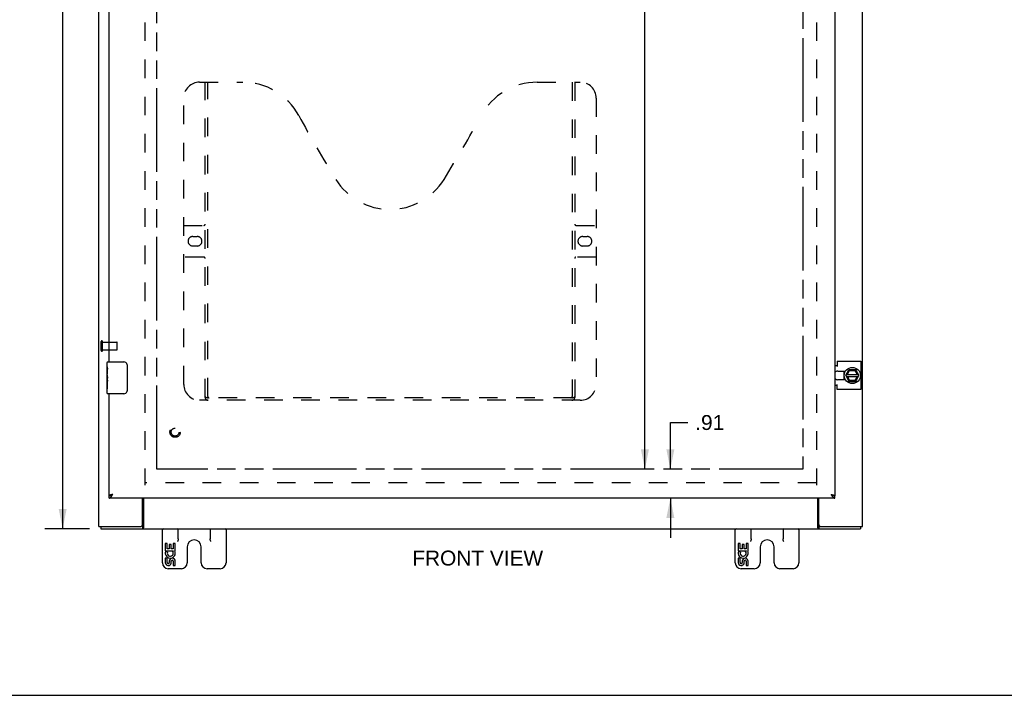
# Model space of a CAD drawing. Header units: inches. Extents: x 0 to 106, y 0 to 69.
# Tile 2 of 7: x 22 to 53, y 0 to 21. Entities that reach past the tile are written whole.
import ezdxf

# ---------------------------------------------------------------- set-up
doc = ezdxf.new("R2010")
doc.units = ezdxf.units.IN
doc.header["$LTSCALE"] = 5.84375
doc.header["$MEASUREMENT"] = 0
doc.linetypes.add('HIDDEN', pattern=[0.2, 0.1, -0.1])
doc.linetypes.add('PHANTOM', pattern=[0.8, 0.45, -0.05, 0.1, -0.05, 0.1, -0.05])
doc.layers.get('0').update_dxf_attribs({"linetype": 'CONTINUOUS'})
for name, color, linetype in [('02___PRT_ALL_AXES', 7, 'CONTINUOUS'), ('AVAILABLE_DOOR_SPACE', 7, 'CONTINUOUS'), ('DEFAULT_2', 8, 'HIDDEN'), ('DIMENSIONS', 7, 'CONTINUOUS')]:
    doc.layers.add(name, color=color, linetype=linetype)
doc.styles.get("Standard").update_dxf_attribs({"font": 'arial.ttf'})
doc.dimstyles.new('DIMSTYLE_1', dxfattribs={"dimtxt": 0.46875, "dimasz": 0.625, "dimexe": 0.09, "dimexo": 0.07, "dimgap": 0.0375, "dimtad": 0, "dimtih": 1, "dimtoh": 1, "dimzin": 4, "dimdsep": 46, "dimtxsty": 'Standard', "dimblk": '_FILLED', "dimblk1": '_FILLED', "dimblk2": '_FILLED', "dimcen": 0.09, "dimazin": 1, "dimtfac": 1, "dimtofl": 0, "dimtmove": 0, "dimatfit": 3, "dimldrblk": '_FILLED', "dimfxl": 1, "dimtolj": 1, "dimtzin": 4, "dimarcsym": 0})

# ---------------------------------------------------------------- blocks, each defined once
blk = doc.blocks.new('_FILLED')
at = {"color": 0, "linetype": 'ByBlock'}
blk.add_solid([(0, 0), (-1, 0.2), (-1, -0.2)], dxfattribs=at)
blk = doc.blocks.new('*D6')
at = {"layer": 'DIMENSIONS', "color": 2, "linetype": 'Continuous'}
for p, q in [((24.378, 41.231), (22.976, 41.231)), ((23.539, 41.231), (23.539, 23.7)), ((23.539, 5.231), (23.539, 22.763)), ((24.378, 5.231), (22.976, 5.231))]:
    blk.add_line(p, q, dxfattribs=at)
at = {"layer": 'DIMENSIONS', "color": 2, "linetype": 'Continuous', "xscale": 0.625, "yscale": 0.625, "zscale": 0.625}
for p, rotation in [((23.539, 41.231), 90), ((23.539, 5.231), 270)]:
    blk.add_blockref('_FILLED', p, dxfattribs=dict(at, rotation=rotation))
at = {"layer": 'DIMENSIONS', "color": 2, "linetype": 'Continuous', "insert": (23.539, 23.466), "char_height": 0.4688, "width": 1.63801, "attachment_point": 2, "line_spacing_factor": 0.9}
blk.add_mtext('36.00', dxfattribs=at)
blk = doc.blocks.new('*D11')
at = {"layer": 'DIMENSIONS', "color": 2, "linetype": 'Continuous'}
for p, q in [((42.633, 7.106), (42.633, 8.577)), ((42.633, 8.577), (43.18, 8.577)), ((42.633, 6.2), (42.633, 4.95))]:
    blk.add_line(p, q, dxfattribs=at)
at = {"layer": 'DIMENSIONS', "color": 2, "linetype": 'Continuous', "xscale": 0.625, "yscale": 0.625, "zscale": 0.625}
for p, rotation in [((42.633, 7.106), 270), ((42.633, 6.2), 90)]:
    blk.add_blockref('_FILLED', p, dxfattribs=dict(at, rotation=rotation))
at = {"layer": 'DIMENSIONS', "color": 2, "linetype": 'Continuous', "insert": (43.414, 8.811), "char_height": 0.4688, "width": 0.90962, "attachment_point": 1, "line_spacing_factor": 0.9}
blk.add_mtext('.91', dxfattribs=at)
blk = doc.blocks.new('*D12')
at = {"layer": 'DIMENSIONS', "color": 2, "linetype": 'Continuous'}
for p, q in [((41.833, 39.356), (41.833, 23.7)), ((41.833, 7.106), (41.833, 22.763))]:
    blk.add_line(p, q, dxfattribs=at)
at = {"layer": 'DIMENSIONS', "color": 2, "linetype": 'Continuous', "xscale": 0.625, "yscale": 0.625, "zscale": 0.625}
for p, rotation in [((41.833, 39.356), 90), ((41.833, 7.106), 270)]:
    blk.add_blockref('_FILLED', p, dxfattribs=dict(at, rotation=rotation))
at = {"layer": 'DIMENSIONS', "color": 2, "linetype": 'Continuous', "insert": (41.833, 23.466), "char_height": 0.4688, "width": 1.63801, "attachment_point": 2, "line_spacing_factor": 0.9}
blk.add_mtext('32.25', dxfattribs=at)
blk = doc.blocks.new('*D13')
at = {"layer": 'DIMENSIONS', "color": 2, "linetype": 'Continuous'}
for p, q in [((24.997, 31.039), (24.997, 32.156)), ((24.997, 31.602), (23.747, 31.602)), ((26.497, 31.602), (27.956, 31.602))]:
    blk.add_line(p, q, dxfattribs=at)
at = {"layer": 'DIMENSIONS', "color": 2, "linetype": 'Continuous', "xscale": 0.625, "yscale": 0.625, "zscale": 0.625}
blk.add_blockref('_FILLED', (24.997, 31.602), dxfattribs=at)
at = {"layer": 'DIMENSIONS', "color": 2, "linetype": 'Continuous', "xscale": 0.625, "yscale": 0.625, "zscale": 0.625, "rotation": 180}
blk.add_blockref('_FILLED', (26.497, 31.602), dxfattribs=at)
at = {"layer": 'DIMENSIONS', "color": 2, "linetype": 'Continuous', "insert": (28.191, 31.836), "char_height": 0.4688, "width": 1.27382, "attachment_point": 1, "line_spacing_factor": 0.9}
blk.add_mtext('1.50', dxfattribs=at)
blk = doc.blocks.new('*D15')
at = {"layer": 'DIMENSIONS', "color": 2, "linetype": 'Continuous'}
for p, q in [((26.497, 32.49), (35.594, 32.49)), ((46.797, 32.49), (37.701, 32.49))]:
    blk.add_line(p, q, dxfattribs=at)
at = {"layer": 'DIMENSIONS', "color": 2, "linetype": 'Continuous', "xscale": 0.625, "yscale": 0.625, "zscale": 0.625, "rotation": 180}
blk.add_blockref('_FILLED', (26.497, 32.49), dxfattribs=at)
at = {"layer": 'DIMENSIONS', "color": 2, "linetype": 'Continuous', "xscale": 0.625, "yscale": 0.625, "zscale": 0.625}
blk.add_blockref('_FILLED', (46.797, 32.49), dxfattribs=at)
at = {"layer": 'DIMENSIONS', "color": 2, "linetype": 'Continuous', "insert": (36.647, 32.724), "char_height": 0.4688, "width": 1.63801, "attachment_point": 2, "line_spacing_factor": 0.9}
blk.add_mtext('20.30', dxfattribs=at)

msp = doc.modelspace()

# ---------------------------------------------------------------- linework, layer by layer
at = {"color": 3, "linetype": 'Continuous'}
for p, q in [((24.672, 5.306), (24.672, 41.156)), ((47.797, 40.188), (47.797, 6.275)), ((24.997, 10.481), (24.997, 35.982)), ((48.672, 5.306), (48.672, 25.481)), ((47.797, 10.37), (47.878, 10.37)), ((47.878, 10.503), (48.616, 10.503)), ((47.878, 10.503), (47.878, 10.339)), ((48.616, 10.503), (48.616, 9.61)), ((47.878, 9.743), (47.797, 9.743)), ((47.878, 9.61), (47.878, 9.774)), ((48.616, 9.61), (47.878, 9.61)), ((24.997, 6.275), (24.997, 9.481)), ((47.797, 6.2), (24.997, 6.2)), ((25.055, 6.303), (25.05, 6.302)), ((25.06, 6.304), (25.055, 6.303)), ((25.065, 6.306), (25.06, 6.304)), ((25.071, 6.307), (25.065, 6.306)), ((25.076, 6.308), (25.071, 6.307)), ((25.085, 6.31), (25.076, 6.308)), ((25.096, 6.313), (25.085, 6.31)), ((25.114, 6.317), (25.096, 6.313)), ((25.102, 6.298), (25.106, 6.304)), ((25.106, 6.304), (25.114, 6.317)), ((26.047, 5.366), (26.047, 6.2)), ((26.074, 6.2), (26.074, 5.262)), ((47.27, 5.262), (47.27, 6.2)), ((47.297, 5.366), (47.297, 6.2)), ((47.68, 6.317), (47.683, 6.316)), ((47.68, 6.317), (47.684, 6.311)), ((47.683, 6.316), (47.695, 6.314)), ((47.684, 6.311), (47.69, 6.301)), ((47.69, 6.301), (47.694, 6.295)), ((47.694, 6.295), (47.698, 6.289)), ((47.695, 6.314), (47.704, 6.312)), ((47.704, 6.312), (47.709, 6.31)), ((47.709, 6.31), (47.715, 6.309)), ((47.715, 6.309), (47.721, 6.308)), ((47.721, 6.308), (47.726, 6.306)), ((47.726, 6.306), (47.732, 6.305)), ((47.732, 6.305), (47.737, 6.304)), ((24.672, 5.306), (25.987, 5.306)), ((47.357, 5.306), (48.672, 5.306)), ((24.735, 5.231), (48.609, 5.231))]:
    msp.add_line(p, q, dxfattribs=at)
at = {"color": 7, "linetype": 'Continuous'}
for p, q in [((24.952, 10.481), (25.462, 10.481)), ((25.562, 10.381), (25.562, 9.581)), ((48.15, 10.061), (48.237, 10.231)), ((48.454, 10.236), (48.246, 10.236)), ((48.254, 10.217), (48.261, 10.207)), ((48.261, 10.207), (48.432, 10.215)), ((48.438, 10.226), (48.432, 10.215)), ((48.432, 10.215), (48.501, 10.09)), ((48.557, 10.061), (48.463, 10.231)), ((48.101, 10.012), (48.088, 10.01)), ((48.15, 10.052), (48.237, 9.872)), ((48.164, 10.022), (48.542, 10.022)), ((48.165, 10.09), (48.541, 10.09)), ((48.2, 10.09), (48.261, 10.207)), ((48.266, 9.901), (48.207, 10.022)), ((48.26, 9.891), (48.266, 9.901)), ((48.43, 9.901), (48.266, 9.901)), ((48.5, 10.022), (48.43, 9.901)), ((48.436, 9.891), (48.43, 9.901)), ((48.463, 9.872), (48.557, 10.052)), ((24.937, 9.866), (24.937, 9.899)), ((24.937, 9.496), (24.937, 9.636)), ((48.246, 9.866), (48.454, 9.866)), ((25.462, 9.481), (24.952, 9.481)), ((24.997, 6.2), (24.997, 6.275)), ((47.797, 6.2), (47.797, 6.275)), ((24.735, 5.306), (24.735, 5.231)), ((26.049, 5.306), (26.049, 5.231)), ((47.295, 5.306), (47.295, 5.231)), ((48.609, 5.306), (48.609, 5.231)), ((26.672, 4.166), (26.672, 5.231)), ((27.172, 4.919), (27.172, 5.231)), ((28.172, 5.231), (28.172, 4.919)), ((28.672, 5.231), (28.672, 4.166)), ((44.672, 4.166), (44.672, 5.231)), ((45.172, 4.919), (45.172, 5.231)), ((46.172, 5.231), (46.172, 4.919)), ((46.672, 5.231), (46.672, 4.166)), ((27.453, 4.669), (27.453, 4.166)), ((27.891, 4.166), (27.891, 4.669)), ((45.453, 4.669), (45.453, 4.166)), ((45.891, 4.166), (45.891, 4.669)), ((27.268, 3.981), (26.857, 3.981)), ((28.487, 3.981), (28.076, 3.981)), ((45.268, 3.981), (44.857, 3.981)), ((46.487, 3.981), (46.076, 3.981)), ((0, 0), (106.25, 0))]:
    msp.add_line(p, q, dxfattribs=at)
for points in [[(25.555, 10.418), (25.557, 10.412), (25.559, 10.406), (25.56, 10.4), (25.561, 10.394), (25.562, 10.388), (25.562, 10.381)], [(48.097, 10.012), (48.098, 10.002), (48.103, 9.984), (48.108, 9.966)], [(48.108, 9.966), (48.115, 9.949), (48.123, 9.932), (48.127, 9.923)], [(25.562, 9.581), (25.562, 9.575), (25.561, 9.569), (25.56, 9.563), (25.559, 9.557), (25.557, 9.551), (25.555, 9.545)], [(24.997, 6.275), (24.999, 6.275), (25.001, 6.275), (25.003, 6.275), (25.005, 6.275), (25.007, 6.275), (25.009, 6.276), (25.011, 6.276), (25.013, 6.276), (25.015, 6.276), (25.017, 6.277), (25.019, 6.277), (25.021, 6.277), (25.023, 6.278), (25.025, 6.278), (25.027, 6.279), (25.029, 6.279), (25.031, 6.279), (25.033, 6.28), (25.035, 6.281), (25.038, 6.281), (25.04, 6.282), (25.042, 6.282), (25.044, 6.283), (25.046, 6.284), (25.048, 6.284), (25.05, 6.285), (25.052, 6.286), (25.054, 6.287), (25.056, 6.287), (25.058, 6.288), (25.06, 6.289), (25.062, 6.29), (25.064, 6.291), (25.066, 6.292), (25.068, 6.293), (25.07, 6.294), (25.072, 6.294), (25.072, 6.295)], [(47.722, 6.295), (47.723, 6.294), (47.725, 6.294), (47.727, 6.293), (47.729, 6.292), (47.731, 6.291), (47.733, 6.29), (47.735, 6.289), (47.737, 6.288), (47.739, 6.287), (47.741, 6.287), (47.743, 6.286), (47.745, 6.285), (47.747, 6.284), (47.749, 6.284), (47.751, 6.283), (47.753, 6.282), (47.755, 6.282), (47.757, 6.281), (47.759, 6.281), (47.761, 6.28), (47.763, 6.279), (47.765, 6.279), (47.767, 6.279), (47.769, 6.278), (47.771, 6.278), (47.773, 6.277), (47.775, 6.277), (47.777, 6.277), (47.779, 6.276), (47.781, 6.276), (47.783, 6.276), (47.785, 6.276), (47.787, 6.275), (47.789, 6.275), (47.791, 6.275), (47.793, 6.275), (47.795, 6.275), (47.797, 6.275)], [(26.058, 5.311), (26.057, 5.31), (26.056, 5.309), (26.055, 5.308), (26.053, 5.308), (26.052, 5.307), (26.051, 5.307), (26.05, 5.307), (26.049, 5.306)], [(26.074, 5.318), (26.073, 5.318), (26.072, 5.318), (26.071, 5.318), (26.07, 5.318), (26.069, 5.318), (26.068, 5.318), (26.066, 5.317), (26.065, 5.316), (26.064, 5.316), (26.063, 5.315), (26.061, 5.314), (26.06, 5.313), (26.058, 5.311)], [(47.27, 5.318), (47.271, 5.318), (47.272, 5.318), (47.273, 5.318), (47.274, 5.318), (47.275, 5.318), (47.277, 5.318), (47.278, 5.317), (47.279, 5.316), (47.281, 5.316), (47.282, 5.315), (47.283, 5.314), (47.284, 5.313)], [(47.284, 5.313), (47.286, 5.311), (47.287, 5.31), (47.289, 5.309), (47.29, 5.308), (47.291, 5.308), (47.292, 5.307), (47.293, 5.307), (47.294, 5.307), (47.295, 5.306)], [(27.172, 4.919), (27.172, 4.911), (27.171, 4.903), (27.169, 4.895), (27.168, 4.887), (27.165, 4.878), (27.162, 4.869), (27.159, 4.86), (27.155, 4.851), (27.151, 4.841), (27.147, 4.831)], [(28.197, 4.831), (28.193, 4.841), (28.189, 4.851), (28.185, 4.86), (28.182, 4.869), (28.179, 4.878), (28.177, 4.887), (28.175, 4.895), (28.173, 4.903), (28.172, 4.911), (28.172, 4.919)], [(45.172, 4.919), (45.172, 4.911), (45.171, 4.903), (45.169, 4.895), (45.168, 4.887), (45.165, 4.878), (45.162, 4.869), (45.159, 4.86), (45.155, 4.851), (45.151, 4.841), (45.147, 4.831)], [(46.197, 4.831), (46.193, 4.841), (46.189, 4.851), (46.185, 4.86), (46.182, 4.869), (46.179, 4.878), (46.177, 4.887), (46.175, 4.895), (46.173, 4.903), (46.172, 4.911), (46.172, 4.919)]]:
    msp.add_lwpolyline(points, dxfattribs=at)
at = {"color": 3, "linetype": 'Continuous'}
for points in [[(25.05, 6.302), (25.047, 6.301), (25.045, 6.3), (25.043, 6.299), (25.04, 6.299), (25.038, 6.298), (25.036, 6.297), (25.034, 6.297), (25.031, 6.296), (25.029, 6.295), (25.027, 6.295), (25.025, 6.294), (25.023, 6.293), (25.022, 6.293), (25.02, 6.292), (25.018, 6.291), (25.016, 6.291), (25.015, 6.29), (25.013, 6.289), (25.012, 6.289), (25.01, 6.288), (25.009, 6.287), (25.008, 6.287), (25.007, 6.286), (25.006, 6.285), (25.004, 6.285), (25.003, 6.284), (25.003, 6.283), (25.002, 6.283), (25.001, 6.282), (25, 6.281), (25, 6.281), (24.999, 6.28), (24.999, 6.279), (24.998, 6.278), (24.998, 6.278), (24.997, 6.277), (24.997, 6.276), (24.997, 6.276), (24.997, 6.275)], [(24.997, 6.2), (24.999, 6.2), (25.001, 6.2), (25.003, 6.2), (25.005, 6.201), (25.007, 6.201), (25.009, 6.202), (25.011, 6.202), (25.013, 6.203), (25.015, 6.204), (25.017, 6.204), (25.019, 6.205), (25.021, 6.206), (25.023, 6.207), (25.025, 6.208), (25.027, 6.21), (25.029, 6.211), (25.031, 6.212), (25.033, 6.214), (25.035, 6.215), (25.038, 6.217), (25.04, 6.219), (25.042, 6.22), (25.044, 6.222), (25.046, 6.224), (25.048, 6.226), (25.05, 6.228), (25.052, 6.23), (25.054, 6.232), (25.056, 6.234), (25.058, 6.237), (25.06, 6.239), (25.062, 6.241), (25.064, 6.244), (25.066, 6.246), (25.068, 6.249), (25.07, 6.251), (25.072, 6.254), (25.074, 6.257), (25.076, 6.26), (25.078, 6.262), (25.08, 6.265), (25.082, 6.268), (25.084, 6.271), (25.086, 6.274), (25.088, 6.277), (25.09, 6.28), (25.092, 6.283), (25.094, 6.286), (25.096, 6.289), (25.098, 6.292), (25.102, 6.298)], [(47.698, 6.289), (47.7, 6.286), (47.702, 6.283), (47.704, 6.28), (47.706, 6.277), (47.708, 6.274), (47.71, 6.271), (47.712, 6.268), (47.714, 6.265), (47.716, 6.262), (47.718, 6.26), (47.721, 6.257), (47.723, 6.254), (47.725, 6.251), (47.727, 6.249), (47.729, 6.246), (47.731, 6.244), (47.733, 6.241), (47.735, 6.239), (47.737, 6.237), (47.739, 6.234), (47.741, 6.232), (47.743, 6.23), (47.745, 6.228), (47.747, 6.226), (47.749, 6.224), (47.751, 6.222), (47.753, 6.22), (47.755, 6.219), (47.757, 6.217), (47.759, 6.215), (47.761, 6.214), (47.763, 6.212), (47.765, 6.211), (47.767, 6.21), (47.769, 6.208), (47.771, 6.207), (47.773, 6.206), (47.775, 6.205), (47.777, 6.204), (47.779, 6.204), (47.781, 6.203), (47.783, 6.202), (47.785, 6.202), (47.787, 6.201), (47.789, 6.201), (47.791, 6.2), (47.793, 6.2), (47.795, 6.2), (47.797, 6.2)], [(47.737, 6.304), (47.742, 6.302), (47.745, 6.302), (47.747, 6.301), (47.749, 6.3), (47.752, 6.299), (47.754, 6.299), (47.756, 6.298), (47.759, 6.297), (47.761, 6.297), (47.763, 6.296), (47.765, 6.295), (47.767, 6.295), (47.769, 6.294), (47.771, 6.293), (47.773, 6.293), (47.774, 6.292), (47.776, 6.291), (47.778, 6.291), (47.779, 6.29), (47.781, 6.289), (47.782, 6.289), (47.784, 6.288), (47.785, 6.287), (47.786, 6.287), (47.788, 6.286), (47.789, 6.285), (47.79, 6.285), (47.791, 6.284), (47.792, 6.283), (47.793, 6.283), (47.793, 6.282), (47.794, 6.281), (47.795, 6.281), (47.795, 6.28), (47.796, 6.279), (47.796, 6.278), (47.797, 6.278), (47.797, 6.277), (47.797, 6.276), (47.797, 6.276), (47.797, 6.275)], [(26.074, 5.262), (26.073, 5.261), (26.072, 5.259), (26.071, 5.258), (26.069, 5.256), (26.068, 5.254), (26.067, 5.252), (26.065, 5.247)], [(47.27, 5.262), (47.271, 5.261), (47.273, 5.259), (47.274, 5.258), (47.275, 5.256), (47.276, 5.254), (47.277, 5.252)], [(26.065, 5.247), (26.064, 5.245), (26.062, 5.243), (26.061, 5.241), (26.06, 5.24), (26.059, 5.238), (26.058, 5.237), (26.057, 5.235), (26.055, 5.234), (26.054, 5.233), (26.053, 5.232), (26.052, 5.232), (26.051, 5.232), (26.05, 5.232), (26.049, 5.231)], [(47.277, 5.252), (47.28, 5.247), (47.281, 5.245), (47.282, 5.243), (47.283, 5.241), (47.284, 5.24), (47.285, 5.238), (47.287, 5.237), (47.288, 5.235), (47.289, 5.234), (47.29, 5.233), (47.291, 5.232), (47.293, 5.232), (47.294, 5.232), (47.294, 5.232), (47.295, 5.231)]]:
    msp.add_lwpolyline(points, dxfattribs=at)
at = {"color": 7, "linetype": 'Continuous'}
msp.add_circle((48.35, 10.056), 0.254, dxfattribs=at)
for centre, radius, start, end in [((24.952, 10.466), 0.015, 90, 180), ((25.462, 10.381), 0.1, 21.1999, 90), ((48.246, 10.226), 0.01, 90, 152.7647), ((48.454, 10.226), 0.01, 28.8968, 90), ((48.35, 10.056), 0.266, 150.0137, 190), ((48.159, 10.056), 0.01, 152.7647, 205.9948), ((48.548, 10.056), 0.01, 332.3947, 28.8968), ((48.35, 10.056), 0.266, 356.1514, 3.5482), ((48.246, 9.876), 0.01, 205.9948, 270), ((48.454, 9.876), 0.01, 270, 332.3947), ((24.952, 9.496), 0.015, 180, 270), ((25.462, 9.581), 0.1, 270, 338.7946), ((26.697, 5.206), 0.025, 90, 180), ((27.147, 5.206), 0.025, 0, 90), ((28.197, 5.206), 0.025, 90, 180), ((28.647, 5.206), 0.025, 0, 90), ((44.697, 5.206), 0.025, 90, 180), ((45.147, 5.206), 0.025, 0, 90), ((46.197, 5.206), 0.025, 90, 180), ((46.647, 5.206), 0.025, 0, 90), ((27.672, 4.669), 0.219, 0, 180), ((45.672, 4.669), 0.219, 0, 180), ((26.857, 4.166), 0.185, 180, 270), ((27.268, 4.166), 0.185, 270, 360), ((28.076, 4.166), 0.185, 180, 270), ((28.487, 4.166), 0.185, 270, 360), ((44.857, 4.166), 0.185, 180, 270), ((45.268, 4.166), 0.185, 270, 360), ((46.076, 4.166), 0.185, 180, 270), ((46.487, 4.166), 0.185, 270, 360)]:
    msp.add_arc(centre, radius, start, end, dxfattribs=at)
at = {"color": 3, "linetype": 'Continuous'}
for centre, start, end in [((25.987, 5.366), 270, 360), ((47.357, 5.366), 180, 270)]:
    msp.add_arc(centre, 0.06, start, end, dxfattribs=at)
at = {"layer": '02___PRT_ALL_AXES', "color": 8, "linetype": 'HIDDEN'}
for p, q in [((24.79, 11.105), (25.237, 11.105)), ((24.79, 10.857), (24.79, 11.105)), ((24.79, 10.857), (25.237, 10.857))]:
    msp.add_line(p, q, dxfattribs=at)
at = {"layer": '02___PRT_ALL_AXES', "color": 7, "linetype": 'Continuous'}
for p, q in [((24.937, 10.322), (24.937, 10.466)), ((24.937, 10.066), (24.937, 10.319)), ((24.946, 10.264), (24.937, 10.264)), ((24.947, 10.097), (24.947, 10.253)), ((24.937, 10.097), (24.947, 10.097)), ((24.937, 9.496), (24.937, 10.064)), ((24.94, 10.034), (24.937, 10.034)), ((24.937, 9.902), (24.946, 9.902)), ((24.947, 9.913), (24.947, 9.966)), ((48.085, 10.189), (48.085, 10.073)), ((48.085, 10.04), (48.085, 9.923)), ((24.937, 9.866), (24.947, 9.866)), ((24.937, 9.803), (24.947, 9.803)), ((24.937, 9.636), (24.947, 9.636)), ((24.947, 9.636), (24.947, 9.866)), ((26.826, 4.772), (26.763, 4.772)), ((26.763, 4.772), (26.763, 4.541)), ((26.826, 4.604), (26.826, 4.772)), ((26.95, 4.74), (26.889, 4.74)), ((26.889, 4.74), (26.889, 4.604)), ((26.95, 4.604), (26.95, 4.74)), ((27.078, 4.772), (27.015, 4.772)), ((27.015, 4.772), (27.015, 4.604)), ((27.078, 4.541), (27.078, 4.772)), ((44.826, 4.772), (44.763, 4.772)), ((44.763, 4.772), (44.763, 4.541)), ((44.826, 4.604), (44.826, 4.772)), ((44.95, 4.74), (44.889, 4.74)), ((44.889, 4.74), (44.889, 4.604)), ((44.95, 4.604), (44.95, 4.74)), ((45.078, 4.772), (45.015, 4.772)), ((45.015, 4.772), (45.015, 4.604)), ((45.078, 4.541), (45.078, 4.772)), ((26.763, 4.541), (27.025, 4.541)), ((26.834, 4.505), (26.776, 4.53)), ((26.889, 4.604), (26.826, 4.604)), ((27.015, 4.604), (26.95, 4.604)), ((27.025, 4.541), (26.998, 4.522)), ((27.059, 4.541), (27.078, 4.541)), ((44.763, 4.541), (45.025, 4.541)), ((44.834, 4.505), (44.776, 4.53)), ((44.889, 4.604), (44.826, 4.604)), ((45.015, 4.604), (44.95, 4.604)), ((45.025, 4.541), (44.998, 4.522)), ((45.059, 4.541), (45.078, 4.541)), ((26.826, 4.311), (26.763, 4.311)), ((26.763, 4.311), (26.763, 4.174)), ((26.826, 4.174), (26.826, 4.311)), ((26.889, 4.216), (26.889, 4.174)), ((26.95, 4.154), (26.95, 4.223)), ((27.015, 4.216), (27.015, 4.08)), ((27.015, 4.08), (27.078, 4.08)), ((27.078, 4.08), (27.078, 4.216)), ((44.826, 4.311), (44.763, 4.311)), ((44.763, 4.311), (44.763, 4.174)), ((44.826, 4.174), (44.826, 4.311)), ((44.889, 4.216), (44.889, 4.174)), ((44.95, 4.154), (44.95, 4.223)), ((45.015, 4.216), (45.015, 4.08)), ((45.015, 4.08), (45.078, 4.08)), ((45.078, 4.08), (45.078, 4.216))]:
    msp.add_line(p, q, dxfattribs=at)
at = {"layer": '02___PRT_ALL_AXES', "color": 3, "linetype": 'Continuous'}
for p, q in [((47.891, 10.189), (48.134, 10.189)), ((48.134, 9.923), (47.891, 9.923))]:
    msp.add_line(p, q, dxfattribs=at)
at = {"layer": '02___PRT_ALL_AXES', "color": 7, "linetype": 'Continuous'}
for points in [[(24.937, 10.322), (24.937, 10.319), (24.938, 10.315), (24.939, 10.31), (24.94, 10.303), (24.941, 10.297), (24.943, 10.289), (24.944, 10.281), (24.945, 10.272), (24.946, 10.263), (24.947, 10.253)], [(24.937, 10.066), (24.937, 10.059), (24.938, 10.052), (24.939, 10.043), (24.94, 10.035), (24.941, 10.026), (24.942, 10.017), (24.943, 10.008), (24.944, 9.999), (24.945, 9.99), (24.946, 9.982), (24.947, 9.973), (24.947, 9.966)], [(24.947, 9.913), (24.947, 9.907), (24.946, 9.901), (24.946, 9.894), (24.945, 9.889), (24.945, 9.883), (24.944, 9.877)]]:
    msp.add_lwpolyline(points, dxfattribs=at)
at = {"layer": '02___PRT_ALL_AXES', "color": 8, "linetype": 'HIDDEN'}
msp.add_circle((27.072, 8.275), 0.124, dxfattribs=at)
at = {"layer": '02___PRT_ALL_AXES', "color": 3, "linetype": 'Continuous'}
for start, end in [(90, 135.2119), (224.7881, 270)]:
    msp.add_arc((47.891, 10.056), 0.133, start, end, dxfattribs=at)
at = {"layer": '02___PRT_ALL_AXES', "color": 7, "linetype": 'Continuous'}
for centre, radius, start, end in [((48.35, 10.056), 0.281, 151.7622, 160.7964), ((48.35, 10.056), 0.281, 199.2036, 208.2378), ((26.92, 4.468), 0.157, 156.5966, 341.8791), ((26.92, 4.468), 0.0943, 156.5966, 35.1122), ((26.92, 4.468), 0.157, 25.737, 27.8532), ((26.924, 4.468), 0.154, 341.4199, 26.1963), ((44.92, 4.468), 0.157, 156.5966, 341.8791), ((44.92, 4.468), 0.0943, 156.5966, 35.1122), ((44.92, 4.468), 0.157, 25.737, 27.8532), ((44.924, 4.468), 0.154, 341.4199, 26.1963), ((26.858, 4.174), 0.0943, 179.9911, 347.4338), ((26.858, 4.174), 0.0314, 180, 0.0485), ((26.983, 4.216), 0.0943, 0, 180), ((26.984, 4.211), 0.0362, 83.4285, 161.7628), ((26.983, 4.216), 0.0314, 0, 81.2295), ((44.858, 4.174), 0.0943, 179.9911, 347.4338), ((44.858, 4.174), 0.0314, 180, 0.0485), ((44.983, 4.216), 0.0943, 0, 180), ((44.984, 4.211), 0.0362, 83.4285, 161.7628), ((44.983, 4.216), 0.0314, 0, 81.2295)]:
    msp.add_arc(centre, radius, start, end, dxfattribs=at)
msp.add_ellipse((25.137, 9.899), major_axis=(0.2, 0), ratio=0.432808, start_param=3.141593, end_param=3.403409, dxfattribs=at)
at = {"layer": 'AVAILABLE_DOOR_SPACE', "color": 4, "linetype": 'PHANTOM'}
for p, q in [((26.497, 7.106), (26.497, 39.356)), ((46.797, 39.356), (46.797, 7.106)), ((46.797, 7.106), (26.497, 7.106))]:
    msp.add_line(p, q, dxfattribs=at)
at = {"layer": 'DEFAULT_2', "color": 8, "linetype": 'HIDDEN'}
for p, q in [((26.122, 39.856), (26.122, 6.606)), ((47.222, 39.856), (47.222, 6.606)), ((27.842, 19.275), (29.197, 19.275)), ((28.017, 9.365), (28.017, 19.275)), ((28.097, 9.395), (28.097, 19.275)), ((38.447, 19.275), (39.802, 19.275)), ((39.547, 19.275), (39.547, 9.395)), ((39.627, 19.275), (39.627, 9.365)), ((27.342, 9.775), (27.342, 18.775)), ((40.302, 18.775), (40.302, 9.775)), ((27.342, 14.775), (27.977, 14.775)), ((39.667, 14.775), (40.302, 14.775)), ((27.629, 14.425), (27.766, 14.425)), ((39.879, 14.425), (40.016, 14.425)), ((27.766, 14.125), (27.629, 14.125)), ((40.016, 14.125), (39.879, 14.125)), ((27.977, 13.775), (27.342, 13.775)), ((40.302, 13.775), (39.667, 13.775)), ((24.747, 10.839), (24.747, 11.123)), ((24.79, 10.839), (24.79, 11.123)), ((25.247, 10.867), (25.247, 11.095)), ((39.543, 9.355), (28.101, 9.355)), ((39.802, 9.275), (27.842, 9.275)), ((47.22, 6.681), (26.124, 6.681))]:
    msp.add_line(p, q, dxfattribs=at)
for points in [[(28.007, 9.395), (28.023, 9.384), (28.039, 9.375), (28.055, 9.367), (28.071, 9.36), (28.086, 9.357), (28.101, 9.355)], [(39.543, 9.355), (39.558, 9.357), (39.574, 9.36), (39.589, 9.367), (39.605, 9.375), (39.621, 9.384), (39.637, 9.395)]]:
    msp.add_lwpolyline(points, dxfattribs=at)
for radius in [0.164, 0.124]:
    msp.add_circle((27.072, 8.275), radius, dxfattribs=at)
for centre, radius, start, end in [((27.842, 18.775), 0.5, 90, 180), ((29.197, 17.275), 2, 28.4813, 90), ((38.447, 17.275), 2, 90, 151.5187), ((39.802, 18.775), 0.5, 0, 90), ((65.505, 36.973), 39.307, 208.4813, 211.8705), ((2.139, 36.973), 39.307, 328.1295, 331.5187), ((33.822, 17.275), 2, 211.8705, 328.1295), ((27.977, 14.815), 0.04, 270, 360), ((39.667, 14.815), 0.04, 180, 270), ((27.629, 14.275), 0.15, 90, 270), ((27.766, 14.275), 0.15, 270, 90), ((39.879, 14.275), 0.15, 90, 270), ((40.016, 14.275), 0.15, 270, 90), ((27.977, 13.735), 0.04, 0, 90), ((39.667, 13.735), 0.04, 90, 180), ((24.769, 11.123), 0.0215, 360, 180), ((24.769, 10.839), 0.0215, 180, 0), ((25.237, 11.095), 0.01, 360, 90), ((25.237, 10.867), 0.01, 270, 0), ((27.842, 9.775), 0.5, 180, 270), ((39.802, 9.775), 0.5, 270, 360), ((28.107, 9.365), 0.09, 180, 270), ((28.137, 9.395), 0.04, 180, 270), ((39.507, 9.395), 0.04, 270, 360), ((39.537, 9.365), 0.09, 270, 360)]:
    msp.add_arc(centre, radius, start, end, dxfattribs=at)

# ---------------------------------------------------------------- texts
at = {"layer": 'DIMENSIONS', "color": 2, "linetype": 'Continuous', "insert": (36.579, 4.55), "char_height": 0.4688, "width": 4.102, "attachment_point": 2, "line_spacing_factor": 0.9}
msp.add_mtext('FRONT VIEW', dxfattribs=at)

# ---------------------------------------------------------------- dimensions: what is measured, and where the dimension line sits
at = {"layer": 'DIMENSIONS', "color": 2, "linetype": 'Continuous'}
for base, p1, p2, angle, picture, middle in [((23.539, 5.231), (24.448, 41.231), (24.448, 5.231), 270, '*D6', (23.538, 23.229)), ((41.833, 7.106), (46.797, 39.356), (46.797, 7.106), 270, '*D12', (41.834, 23.229)), ((24.997, 31.602), (26.497, 7.106), (24.997, 30.969), 180, '*D13', (28.848, 31.599)), ((42.633, 6.2), (46.797, 7.106), (47.797, 6.2), 270, '*D11', (43.838, 8.574))]:
    dim = msp.add_linear_dim(base=base, p1=p1, p2=p2, angle=angle, dimstyle='DIMSTYLE_1', dxfattribs=at)
    dim.commit()
    dim.dimension.update_dxf_attribs({"geometry": picture, "text_midpoint": middle, "dimtype": 160})
dim = msp.add_linear_dim(base=(46.797, 32.49), p1=(26.497, 7.106), p2=(46.797, 7.106), dimstyle='DIMSTYLE_1', dxfattribs=at)
dim.commit()
dim.dimension.update_dxf_attribs({"geometry": '*D15', "text_midpoint": (36.641, 32.487), "dimtype": 160})

doc.saveas('drawing.dxf')
